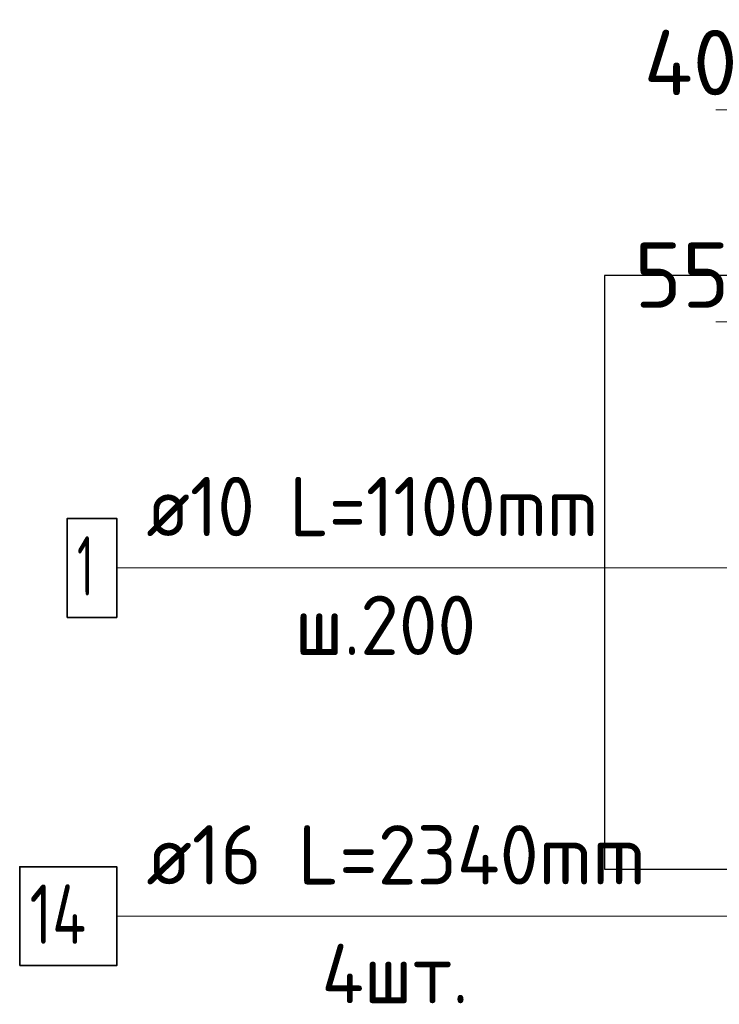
# Model space of a CAD drawing. Header units: millimetres. Extents: x -2995 to 47287, y -2809 to 58122.
# Tile 114 of 143: x 32899 to 33371, y 51588 to 52251. Entities that reach past the tile are written whole.
import ezdxf

# ---------------------------------------------------------------- set-up
doc = ezdxf.new("R2010")
doc.units = ezdxf.units.MM
doc.header["$PDMODE"] = 65
for name, color, linetype, lineweight in [('Standard', 7, 'Continuous', 25), ('Арм.стержн. Арматура края', 96, 'Continuous', 35), ('Размерная линия_ общее', 7, 'Continuous', 13)]:
    doc.layers.add(name, color=color, linetype=linetype, lineweight=lineweight)
doc.layers.add('Арм.стержн. вертикальными 2', color=7, linetype='Continuous', lineweight=35, true_color=0x006e00)
doc.styles.add('ISOCPEUR', font='ISOCPEUR')
doc.dimstyles.new('DIMSTYLE_8', dxfattribs={"dimtxt": 44, "dimasz": 50, "dimexe": 0, "dimexo": 0, "dimgap": 22, "dimtad": 2, "dimdec": 0, "dimrnd": 5, "dimzin": 12, "dimdsep": 46, "dimtxsty": 'ISOCPEUR', "dimblk1": 'ALL_ML_STRICH', "dimblk2": 'ALL_ML_STRICH', "dimsah": 1, "dimcen": 0, "dimclrd": 7, "dimclre": 256, "dimclrt": 7, "dimadec": 0, "dimazin": 0, "dimtfac": 1, "dimtdec": 0, "dimtix": 1, "dimtmove": 2, "dimatfit": 3, "dimfxl": 0, "dimtvp": 1.2, "dimtzin": 0, "dimlwd": 0, "dimlwe": -3, "dimarcsym": 0})

# ---------------------------------------------------------------- blocks, each defined once
blk = doc.blocks.new('ALL_ML_STRICH')
at = {"color": 0, "linetype": 'ByBlock', "lineweight": -2}
for p, q in [((0, -0.5), (0, 0.5)), ((-0.3, -0.3), (0.3, 0.3)), ((-1, 0), (0.5, 0))]:
    blk.add_line(p, q, dxfattribs=at)
blk = doc.blocks.new('*D426')
at = {"layer": 'DEFPOINTS', "color": 7, "linetype": 'Continuous', "lineweight": 13, "transparency": 33554687}
for p in [(33393.31, 52190.33), (33393.31, 51978.55), (33433.31, 51933.55)]:
    blk.add_point(p, dxfattribs=at)
at = {"layer": 'Размерная линия_ общее', "color": 253, "linetype": 'Continuous', "lineweight": -2, "true_color": 0xa0a0a0, "transparency": 33554687}
for p, q in [((33393.31, 51998.55), (33393.31, 52190.33)), ((33433.31, 51953.55), (33433.31, 52190.33))]:
    blk.add_line(p, q, dxfattribs=at)
at = {"layer": 'Размерная линия_ общее', "color": 7, "linetype": 'Continuous', "lineweight": -2, "transparency": 33554687}
blk.add_line((33393.31, 52190.33), (33433.31, 52190.33), dxfattribs=at)
at = {"layer": 'Размерная линия_ общее', "color": 7, "linetype": 'Continuous', "lineweight": 13, "transparency": 33554687, "xscale": 50, "yscale": 50, "zscale": 50, "rotation": 180}
blk.add_blockref('ALL_ML_STRICH', (33393.31, 52190.33), dxfattribs=at)
at = {"layer": 'Размерная линия_ общее', "color": 7, "linetype": 'Continuous', "lineweight": 13, "transparency": 33554687, "xscale": 50, "yscale": 50, "zscale": 50}
blk.add_blockref('ALL_ML_STRICH', (33433.31, 52190.33), dxfattribs=at)
at = {"layer": 'Размерная линия_ общее', "color": 7, "linetype": 'Continuous', "lineweight": 13, "transparency": 33554687, "insert": (33351.28, 52222.09), "char_height": 44, "width": 88, "attachment_point": 5, "style": 'ISOCPEUR'}
blk.add_mtext('\\A1;{40}', dxfattribs=at)
blk = doc.blocks.new('*D432')
at = {"layer": 'DEFPOINTS', "color": 7, "linetype": 'Continuous', "lineweight": 13, "transparency": 33554687}
for p in [(33393.31, 52047.32), (33393.31, 51978.55), (33448.31, 51823.55)]:
    blk.add_point(p, dxfattribs=at)
at = {"layer": 'Размерная линия_ общее', "color": 253, "linetype": 'Continuous', "lineweight": -2, "true_color": 0xa0a0a0, "transparency": 33554687}
for p, q in [((33393.31, 51998.55), (33393.31, 52047.32)), ((33448.31, 51843.55), (33448.31, 52047.32))]:
    blk.add_line(p, q, dxfattribs=at)
at = {"layer": 'Размерная линия_ общее', "color": 7, "linetype": 'Continuous', "lineweight": -2, "transparency": 33554687}
blk.add_line((33393.31, 52047.32), (33448.31, 52047.32), dxfattribs=at)
at = {"layer": 'Размерная линия_ общее', "color": 7, "linetype": 'Continuous', "lineweight": 13, "transparency": 33554687, "xscale": 50, "yscale": 50, "zscale": 50, "rotation": 180}
blk.add_blockref('ALL_ML_STRICH', (33393.31, 52047.32), dxfattribs=at)
at = {"layer": 'Размерная линия_ общее', "color": 7, "linetype": 'Continuous', "lineweight": 13, "transparency": 33554687, "xscale": 50, "yscale": 50, "zscale": 50}
blk.add_blockref('ALL_ML_STRICH', (33448.31, 52047.32), dxfattribs=at)
at = {"layer": 'Размерная линия_ общее', "color": 7, "linetype": 'Continuous', "lineweight": 13, "transparency": 33554687, "insert": (33345.42, 52078.94), "char_height": 44, "width": 88, "attachment_point": 5, "style": 'ISOCPEUR'}
blk.add_mtext('\\A1;{55}', dxfattribs=at)

msp = doc.modelspace()

# ---------------------------------------------------------------- linework, layer by layer
at = {"layer": 'Standard', "color": 7, "linetype": 'Continuous', "lineweight": 25, "transparency": 33554687}
msp.add_lwpolyline([(33293.31, 51678.55), (35293.31, 51678.55), (35293.31, 52078.55), (33293.31, 52078.55), (33293.31, 51678.55)], dxfattribs=at)
at = {"layer": 'Арм.стержн. Арматура края', "color": 7, "linetype": 'Continuous', "lineweight": 13, "transparency": 33554687}
for p, q in [((32964.59, 51881.63), (33360.59, 51881.63)), ((33360.59, 51881.63), (33418.31, 51881.63))]:
    msp.add_line(p, q, dxfattribs=at)
at = {"layer": 'Арм.стержн. Арматура края', "color": 7, "linetype": 'Continuous', "lineweight": 35, "transparency": 33554687}
msp.add_lwpolyline([(32931.26, 51848.3), (32964.59, 51848.3), (32964.59, 51914.96), (32931.26, 51914.96), (32931.26, 51848.3)], dxfattribs=at)
at = {"layer": 'Арм.стержн. вертикальными 2', "color": 7, "linetype": 'Continuous', "lineweight": 13, "transparency": 33554687}
msp.add_line((32964.59, 51646.96), (33380.59, 51646.96), dxfattribs=at)
at = {"layer": 'Арм.стержн. вертикальными 2', "color": 7, "linetype": 'Continuous', "lineweight": 35, "transparency": 33554687}
msp.add_lwpolyline([(32899.26, 51613.63), (32964.59, 51613.63), (32964.59, 51680.3), (32899.26, 51680.3), (32899.26, 51613.63)], dxfattribs=at)

# ---------------------------------------------------------------- texts
at = {"layer": 'Арм.стержн. Арматура края', "color": 7, "linetype": 'Continuous', "lineweight": 25, "transparency": 33554687, "char_height": 40, "attachment_point": 7, "style": 'ISOCPEUR'}
for s, insert, width in [('\\W0.92;ø10 L=1100mm ', (32984.59, 51902.96), 374.2257), ('\\W0.56;1', (32937.92, 51862.96), 31.1111), ('\\W0.95;ш.200 ', (33084.59, 51822.96), 174.9328)]:
    msp.add_mtext(s, dxfattribs=dict(at, insert=insert, width=width))
at = {"layer": 'Арм.стержн. вертикальными 2', "color": 7, "linetype": 'Continuous', "lineweight": 25, "transparency": 33554687, "char_height": 40, "attachment_point": 7, "style": 'ISOCPEUR'}
for s, insert, width in [('\\W0.96;ø16 L=2340mm ', (32984.59, 51668.3), 395.0198), ('\\W0.76;14', (32905.92, 51628.3), 67.2749), ('\\W0.95;4шт. ', (33102.59, 51588.3), 158.8768)]:
    msp.add_mtext(s, dxfattribs=dict(at, insert=insert, width=width))

# ---------------------------------------------------------------- dimensions: what is measured, and where the dimension line sits
at = {"layer": 'Размерная линия_ общее', "color": 7, "linetype": 'Continuous', "lineweight": 13, "transparency": 33554687}
for base, p2, picture, middle in [((33433.31, 52190.33), (33433.31, 51953.55), '*D426', (33351.28, 52222.09)), ((33448.31, 52047.32), (33448.31, 51843.55), '*D432', (33345.42, 52078.94))]:
    dim = msp.add_linear_dim(base=base, p1=(33393.31, 51998.55), p2=p2, dimstyle='DIMSTYLE_8', override={"dimpost": '<>', "dimclrd": 7, "dimclre": 253, "dimclrt": 7, "dimlwd": 0, "dimlwe": 65533}, dxfattribs=at)
    dim.commit()
    dim.dimension.update_dxf_attribs({"geometry": picture, "text_midpoint": middle, "dimtype": 160})

doc.saveas('drawing.dxf')
